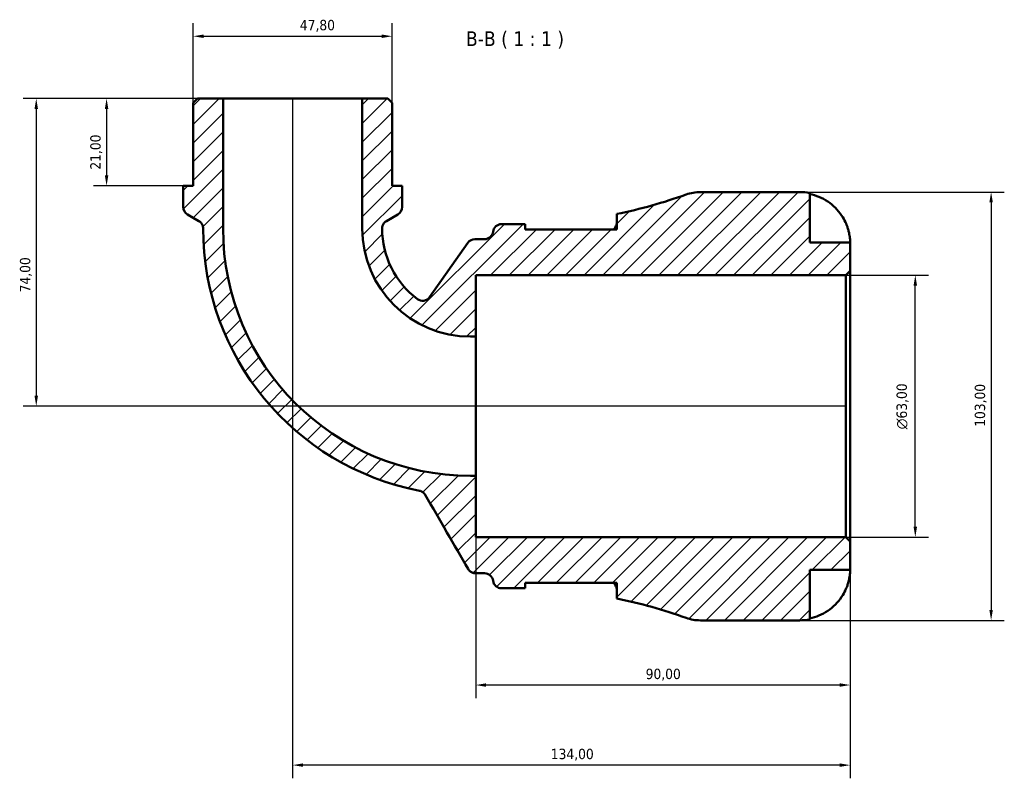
# Model space of a CAD drawing. Header units: millimetres. Extents: x 0 to 902, y 0 to 825.
# Tile 5 of 7: x 269 to 506, y 643 to 825. Entities that reach past the tile are written whole.
import ezdxf

# ---------------------------------------------------------------- set-up
doc = ezdxf.new("R2010")
doc.units = ezdxf.units.MM
for name, color, linetype, lineweight in [('Dimension (ISO)', 7, 'Continuous', 25), ('Hatch (ISO)', 7, 'Continuous', 18), ('Symbol (ISO)', 7, 'Continuous', 25), ('Visible (ISO)', 7, 'Continuous', 50)]:
    doc.layers.add(name, color=color, linetype=linetype, lineweight=lineweight)
doc.styles.add('Label Text (ISO)', font='tahoma.ttf')
doc.styles.add('Note Text (ISO)', font='tahoma.ttf')
doc.dimstyles.new('Default (ISO)', dxfattribs={"dimtxt": 2.5, "dimasz": 2.5, "dimexe": 3.175, "dimexo": 0, "dimgap": 0.762, "dimtad": 1, "dimrnd": 1e-08, "dimzin": 0, "dimtxsty": 'Note Text (ISO)', "dimcen": 0.09, "dimdle": 10, "dimclrd": 256, "dimclre": 256, "dimclrt": 256, "dimazin": 0, "dimtfac": 1.402080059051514, "dimtmove": 0, "dimatfit": 3, "dimfxl": 1, "dimtolj": 1, "dimtzin": 0, "dimlwd": -1, "dimlwe": -1, "dimarcsym": 0})

# ---------------------------------------------------------------- blocks, each defined once
blk = doc.blocks.new('*D7')
at = {"layer": 'Defpoints', "color": 0, "transparency": 16777216}
for p in [(317.9622631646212, 806.4454995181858), (289.9805412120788, 785.4454995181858), (308.4016631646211, 785.4454995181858)]:
    blk.add_point(p, dxfattribs=at)
at = {"layer": 'Dimension (ISO)', "transparency": 16777216}
for p, q in [((317.9622631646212, 806.4454995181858), (286.8055412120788, 806.4454995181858)), ((289.9805412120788, 803.9454995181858), (289.9805412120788, 787.9454995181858)), ((308.4016631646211, 785.4454995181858), (286.8055412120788, 785.4454995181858))]:
    blk.add_line(p, q, dxfattribs=at)
for points in [[(289.5638745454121, 803.9454995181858), (290.3972078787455, 803.9454995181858), (289.9805412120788, 806.4454995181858)], [(289.5638745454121, 787.9454995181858), (290.3972078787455, 787.9454995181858), (289.9805412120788, 785.4454995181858)]]:
    blk.add_solid(points, dxfattribs=at)
at = {"layer": 'Dimension (ISO)', "color": 232, "true_color": 0xca0064, "transparency": 16777216, "insert": (286.0452705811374, 789.3320005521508), "char_height": 2.5, "attachment_point": 1, "rotation": 90, "style": 'Note Text (ISO)'}
blk.add_mtext('\\A1;21,00', dxfattribs=at)
blk = doc.blocks.new('*D8')
at = {"layer": 'Defpoints', "color": 0, "transparency": 16777216}
for p in [(467.6633131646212, 763.9454995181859), (484.3548170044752, 763.9454995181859), (467.6633131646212, 700.9454995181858)]:
    blk.add_point(p, dxfattribs=at)
at = {"layer": 'Dimension (ISO)', "transparency": 16777216}
for p, q in [((467.6633131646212, 763.9454995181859), (487.5298170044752, 763.9454995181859)), ((484.3548170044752, 703.4454995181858), (484.3548170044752, 761.4454995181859)), ((467.6633131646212, 700.9454995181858), (487.5298170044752, 700.9454995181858))]:
    blk.add_line(p, q, dxfattribs=at)
for points in [[(483.9381503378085, 761.4454995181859), (484.7714836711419, 761.4454995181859), (484.3548170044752, 763.9454995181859)], [(483.9381503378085, 703.4454995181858), (484.7714836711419, 703.4454995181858), (484.3548170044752, 700.9454995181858)]]:
    blk.add_solid(points, dxfattribs=at)
at = {"layer": 'Dimension (ISO)', "color": 232, "true_color": 0xca0064, "transparency": 16777216, "insert": (479.831319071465, 726.8902991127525), "char_height": 2.5, "attachment_point": 1, "rotation": 90, "style": 'Note Text (ISO)'}
blk.add_mtext('\\A1;\\fAIGDT|b0|i0;\\H2.5000;\\ln\\fTahoma|b0|i0;\\H2.5000;63,00', dxfattribs=at)
blk = doc.blocks.new('*D9')
at = {"layer": 'Defpoints', "color": 0, "transparency": 16777216}
for p in [(378.6933131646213, 715.7144495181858), (468.6933131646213, 699.9154995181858), (378.6933131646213, 665.3889473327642)]:
    blk.add_point(p, dxfattribs=at)
at = {"layer": 'Dimension (ISO)', "transparency": 16777216}
for p, q in [((378.6933131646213, 715.7144495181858), (378.6933131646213, 662.2139473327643)), ((468.6933131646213, 699.9154995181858), (468.6933131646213, 662.2139473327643)), ((466.1933131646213, 665.3889473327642), (381.1933131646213, 665.3889473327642))]:
    blk.add_line(p, q, dxfattribs=at)
for points in [[(381.1933131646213, 665.8056139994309), (381.1933131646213, 664.9722806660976), (378.6933131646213, 665.3889473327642)], [(466.1933131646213, 665.8056139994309), (466.1933131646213, 664.9722806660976), (468.6933131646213, 665.3889473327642)]]:
    blk.add_solid(points, dxfattribs=at)
at = {"layer": 'Dimension (ISO)', "color": 232, "true_color": 0xca0064, "transparency": 16777216, "insert": (419.5445556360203, 669.3225389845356), "char_height": 2.5, "attachment_point": 1, "style": 'Note Text (ISO)'}
blk.add_mtext('\\A1;90,00', dxfattribs=at)
blk = doc.blocks.new('*D10')
at = {"layer": 'Defpoints', "color": 0, "transparency": 16777216}
for p in [(456.5683131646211, 783.9454995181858), (456.5683131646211, 680.9454995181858), (502.5683131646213, 680.9454995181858)]:
    blk.add_point(p, dxfattribs=at)
at = {"layer": 'Dimension (ISO)', "transparency": 16777216}
for p, q in [((456.5683131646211, 783.9454995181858), (505.7433131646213, 783.9454995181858)), ((502.5683131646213, 781.4454995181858), (502.5683131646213, 683.4454995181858)), ((456.5683131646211, 680.9454995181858), (505.7433131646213, 680.9454995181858))]:
    blk.add_line(p, q, dxfattribs=at)
for points in [[(502.1516464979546, 781.4454995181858), (502.984979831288, 781.4454995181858), (502.5683131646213, 783.9454995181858)], [(502.1516464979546, 683.4454995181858), (502.984979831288, 683.4454995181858), (502.5683131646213, 680.9454995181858)]]:
    blk.add_solid(points, dxfattribs=at)
at = {"layer": 'Dimension (ISO)', "color": 232, "true_color": 0xca0064, "transparency": 16777216, "insert": (498.6330425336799, 727.4916714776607), "char_height": 2.5, "attachment_point": 1, "rotation": 90, "style": 'Note Text (ISO)'}
blk.add_mtext('\\A1;103,00', dxfattribs=at)
blk = doc.blocks.new('*D11')
at = {"layer": 'Defpoints', "color": 0, "transparency": 16777216}
for p in [(334.6933131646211, 806.4454995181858), (468.6933131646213, 699.9154995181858), (334.6933131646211, 646.1331177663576)]:
    blk.add_point(p, dxfattribs=at)
at = {"layer": 'Dimension (ISO)', "transparency": 16777216}
for p, q in [((334.6933131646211, 806.4454995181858), (334.6933131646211, 642.9581177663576)), ((468.6933131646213, 699.9154995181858), (468.6933131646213, 642.9581177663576)), ((466.1933131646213, 646.1331177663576), (337.1933131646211, 646.1331177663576))]:
    blk.add_line(p, q, dxfattribs=at)
for points in [[(337.1933131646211, 646.5497844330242), (337.1933131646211, 645.716451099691), (334.6933131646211, 646.1331177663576)], [(466.1933131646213, 646.5497844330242), (466.1933131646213, 645.716451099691), (468.6933131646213, 646.1331177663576)]]:
    blk.add_solid(points, dxfattribs=at)
at = {"layer": 'Dimension (ISO)', "color": 232, "true_color": 0xca0064, "transparency": 16777216, "insert": (396.7394851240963, 650.0683883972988), "char_height": 2.5, "attachment_point": 1, "style": 'Note Text (ISO)'}
blk.add_mtext('\\A1;134,00', dxfattribs=at)
blk = doc.blocks.new('*D12')
at = {"layer": 'Defpoints', "color": 0, "transparency": 16777216}
for p in [(358.5948131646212, 821.4154995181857), (310.7918131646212, 805.4154995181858), (358.5948131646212, 805.4154995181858)]:
    blk.add_point(p, dxfattribs=at)
at = {"layer": 'Dimension (ISO)', "transparency": 16777216}
for p, q in [((310.7918131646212, 805.4154995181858), (310.7918131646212, 824.5904995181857)), ((358.5948131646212, 805.4154995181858), (358.5948131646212, 824.5904995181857)), ((313.2918131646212, 821.4154995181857), (356.0948131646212, 821.4154995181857))]:
    blk.add_line(p, q, dxfattribs=at)
for points in [[(313.2918131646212, 821.8321661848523), (313.2918131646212, 820.9988328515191), (310.7918131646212, 821.4154995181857)], [(356.0948131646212, 821.8321661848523), (356.0948131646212, 820.9988328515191), (358.5948131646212, 821.4154995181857)]]:
    blk.add_solid(points, dxfattribs=at)
at = {"layer": 'Dimension (ISO)', "color": 232, "true_color": 0xca0064, "transparency": 16777216, "insert": (336.4273894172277, 825.3558070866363), "char_height": 2.5, "attachment_point": 1, "style": 'Note Text (ISO)'}
blk.add_mtext('\\A1;47,80', dxfattribs=at)
blk = doc.blocks.new('*D13')
at = {"layer": 'Defpoints', "color": 0, "transparency": 16777216}
for p in [(317.9622631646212, 806.4454995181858), (273.06929714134, 732.4454995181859), (467.6633131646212, 732.4454995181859)]:
    blk.add_point(p, dxfattribs=at)
at = {"layer": 'Dimension (ISO)', "transparency": 16777216}
for p, q in [((317.9622631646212, 806.4454995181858), (269.89429714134, 806.4454995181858)), ((273.06929714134, 803.9454995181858), (273.06929714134, 734.9454995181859)), ((467.6633131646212, 732.4454995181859), (269.89429714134, 732.4454995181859))]:
    blk.add_line(p, q, dxfattribs=at)
for points in [[(272.6526304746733, 803.9454995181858), (273.4859638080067, 803.9454995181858), (273.06929714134, 806.4454995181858)], [(272.6526304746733, 734.9454995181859), (273.4859638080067, 734.9454995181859), (273.06929714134, 732.4454995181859)]]:
    blk.add_solid(points, dxfattribs=at)
at = {"layer": 'Dimension (ISO)', "color": 232, "true_color": 0xca0064, "transparency": 16777216, "insert": (269.1357054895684, 759.8236056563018), "char_height": 2.5, "attachment_point": 1, "rotation": 90, "style": 'Note Text (ISO)'}
blk.add_mtext('\\A1;74,00', dxfattribs=at)

msp = doc.modelspace()

# ---------------------------------------------------------------- hatches: boundary and pattern name
at = {"layer": 'Hatch (ISO)'}
h = msp.add_hatch(dxfattribs=at)
h.set_pattern_fill('ANSI31', color=256, scale=25.4, style=0)
h.set_pattern_definition([(45, (0, 0), (-2.245064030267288, 2.245064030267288), [])])
edge = h.paths.add_edge_path()
edge.add_ellipse((432.71989838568, 691.2454995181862), major_axis=(-3.473358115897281, -9.696689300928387), ratio=1, start_angle=0, end_angle=19.70754508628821)
edge.add_line((432.7198983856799, 680.9454995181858), (456.5683131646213, 680.9454995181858))
edge.add_ellipse((456.5683131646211, 693.0704995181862), major_axis=(5.329070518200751e-14, -12.1250000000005), ratio=1, start_angle=0, end_angle=11.53695903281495)
edge.add_line((458.9933131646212, 681.1904742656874), (458.9933131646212, 693.0704995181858))
edge.add_line((458.9933131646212, 693.0704995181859), (468.6933131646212, 693.0704995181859))
edge.add_line((468.6933131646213, 693.0704995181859), (468.6933131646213, 699.9154995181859))
edge.add_line((468.6933131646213, 699.9154995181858), (467.6633131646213, 700.9454995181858))
edge.add_line((467.6633131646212, 700.9454995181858), (378.6933131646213, 700.9454995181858))
edge.add_line((378.6933131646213, 700.9454995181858), (378.6933131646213, 715.7144495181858))
edge.add_line((378.6933131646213, 715.7144495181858), (377.4458131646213, 715.7144495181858))
edge.add_ellipse((377.4458131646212, 775.1979995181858), major_axis=(8.881784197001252e-15, -59.48355), ratio=1, start_angle=270, end_angle=360, ccw=False)
edge.add_line((317.9622631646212, 775.1979995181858), (317.9622631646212, 806.4454995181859))
edge.add_line((317.9622631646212, 806.4454995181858), (311.8218131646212, 806.4454995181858))
edge.add_line((311.8218131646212, 806.4454995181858), (310.7918131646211, 805.4154995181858))
edge.add_line((310.7918131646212, 805.4154995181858), (310.7918131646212, 785.4454995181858))
edge.add_line((310.7918131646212, 785.4454995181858), (308.4016631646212, 785.4454995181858))
edge.add_line((308.4016631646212, 785.4454995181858), (308.4016631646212, 780.3348410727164))
edge.add_ellipse((310.4616631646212, 780.3348410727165), major_axis=(-2.060000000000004, -1.77635683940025e-14), ratio=1, start_angle=1.235166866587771e-13, end_angle=59.99999999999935)
edge.add_line((309.4316631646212, 778.5508287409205), (312.1519631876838, 776.9802627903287))
edge.add_spline(control_points=[(312.1519631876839, 776.9802627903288), (312.3479760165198, 776.8670947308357), (312.5240045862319, 776.7223919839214), (312.8219179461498, 776.3815697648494), (312.9417763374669, 776.187768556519), (313.1295553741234, 775.7302239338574), (313.1819561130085, 775.4645473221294), (313.1819631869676, 775.1963047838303)], knot_values=[-0.2162744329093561, -0.2162744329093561, -0.2162744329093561, -0.2162744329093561, -0.1483735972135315, -0.1483735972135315, -0.08047276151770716, -0.08047276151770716, 0, 0, 0, 0], degree=3, periodic=0)
edge.add_ellipse((377.4458131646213, 775.1979995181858), major_axis=(-64.26384997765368, -0.001694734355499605), ratio=1, start_angle=0, end_angle=78.9883130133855)
edge.add_spline(control_points=[(365.1724888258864, 712.1170362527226), (365.329584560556, 712.0864709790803), (365.4825845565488, 712.0377023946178), (365.7741964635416, 711.9057337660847), (365.9118174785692, 711.8229821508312), (366.2507409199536, 711.561145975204), (366.4289542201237, 711.3572589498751), (366.5630754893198, 711.1249540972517)], knot_values=[-0.176497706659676, -0.176497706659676, -0.176497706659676, -0.176497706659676, -0.1284852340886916, -0.1284852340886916, -0.08047276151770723, -0.08047276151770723, 0, 0, 0, 0], degree=3, periodic=0)
edge.add_line((366.5630754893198, 711.1249540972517), (376.8511423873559, 693.3054995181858))
edge.add_spline(control_points=[(376.8511423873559, 693.3054995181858), (376.9643150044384, 693.1094787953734), (377.109024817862, 692.9334439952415), (377.4498646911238, 692.6355231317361), (377.6436761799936, 692.5156636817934), (378.1012341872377, 692.327893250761), (378.3669121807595, 692.2754995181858), (378.6351547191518, 692.2754995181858)], knot_values=[-0.2162799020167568, -0.2162799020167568, -0.2162799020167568, -0.2162799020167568, -0.1483763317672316, -0.1483763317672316, -0.08047276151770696, -0.08047276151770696, 0, 0, 0, 0], degree=3, periodic=0)
edge.add_line((378.6351547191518, 692.2754995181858), (380.8181273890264, 692.2754995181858))
edge.add_ellipse((380.8181273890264, 690.2154995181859), major_axis=(8.881784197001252e-15, 2.060000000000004), ratio=1, start_angle=277.18075578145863, end_angle=360, ccw=False)
edge.add_ellipse((384.9058131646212, 690.7304995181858), major_axis=(-2.043842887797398, -0.257499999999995), ratio=1, start_angle=2.470333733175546e-13, end_angle=82.81924421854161)
edge.add_line((384.9058131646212, 688.6704995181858), (388.2458131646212, 688.6704995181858))
edge.add_ellipse((388.2458131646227, 567.0857175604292), major_axis=(-1.527666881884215e-12, 121.5847819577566), ratio=1, start_angle=358.907831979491, end_angle=360, ccw=False)
edge.add_line((390.5633131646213, 688.6484108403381), (390.5633131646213, 689.9304995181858))
edge.add_line((390.5633131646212, 689.9304995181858), (412.6133131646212, 689.9304995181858))
edge.add_line((412.6133131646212, 689.9304995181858), (412.6133131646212, 686.2036597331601))
edge.add_ellipse((388.2458131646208, 567.0857175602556), major_axis=(24.36750000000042, 119.1179421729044), ratio=1, start_angle=351.8537243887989, end_angle=360, ccw=False)
edge = h.paths.add_edge_path()
edge.add_ellipse((432.71989838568, 773.6454995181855), major_axis=(-7.105427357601e-14, 10.30000000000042), ratio=1, start_angle=0, end_angle=19.70754508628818)
edge.add_ellipse((388.245813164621, 897.805281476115), major_axis=(41.00072710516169, -114.4630926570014), ratio=1, start_angle=351.85372438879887, end_angle=360, ccw=False)
edge.add_line((412.6133131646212, 778.6873393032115), (412.6133131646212, 774.9604995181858))
edge.add_line((412.6133131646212, 774.9604995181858), (390.5633131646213, 774.9604995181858))
edge.add_line((390.5633131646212, 774.9604995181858), (390.5633131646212, 776.2425881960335))
edge.add_ellipse((388.2458131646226, 897.8052814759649), major_axis=(2.317499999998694, -121.5626932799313), ratio=1, start_angle=358.9078319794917, end_angle=360, ccw=False)
edge.add_line((388.2458131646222, 776.2204995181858), (384.9058131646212, 776.2204995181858))
edge.add_ellipse((384.9058131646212, 774.1604995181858), major_axis=(-2.664535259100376e-14, 2.060000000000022), ratio=1, start_angle=0, end_angle=82.8192442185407)
edge.add_ellipse((380.8181273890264, 774.6754995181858), major_axis=(2.043842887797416, -0.2575000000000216), ratio=1, start_angle=277.18075578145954, end_angle=360, ccw=False)
edge.add_line((380.8181273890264, 772.6154995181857), (378.5147639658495, 772.6154995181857))
edge.add_ellipse((378.5147639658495, 770.5554995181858), major_axis=(8.881784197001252e-15, 2.059999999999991), ratio=1, start_angle=0, end_angle=54.85033363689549)
edge.add_line((376.8304029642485, 771.7414708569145), (367.6235528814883, 758.6655568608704))
edge.add_ellipse((365.9391918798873, 759.851528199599), major_axis=(1.684361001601, -1.185971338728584), ratio=1, start_angle=268.28749261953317, end_angle=359.99999999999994, ccw=False)
edge.add_ellipse((377.4458131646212, 775.1979995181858), major_axis=(-12.74239911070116, -16.99463792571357), ratio=1, start_angle=306.8673981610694, end_angle=360, ccw=False)
edge.add_spline(control_points=[(356.2046632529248, 775.1960626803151), (356.2046426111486, 775.422439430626), (356.241937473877, 775.6472792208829), (356.3881538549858, 776.0757725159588), (356.496080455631, 776.2765103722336), (356.7984713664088, 776.6679282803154), (357.0023583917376, 776.8461415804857), (357.2346632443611, 776.9802628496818)], knot_values=[-0.2162988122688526, -0.2162988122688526, -0.2162988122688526, -0.2162988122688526, -0.1483857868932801, -0.1483857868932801, -0.08047276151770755, -0.08047276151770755, 0, 0, 0, 0], degree=3, periodic=0)
edge.add_line((357.2346632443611, 776.9802628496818), (359.9549631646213, 778.5508287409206))
edge.add_ellipse((358.9249631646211, 780.3348410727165), major_axis=(1.030000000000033, -1.784012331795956), ratio=1, start_angle=0, end_angle=59.99999999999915)
edge.add_line((360.9849631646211, 780.3348410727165), (360.9849631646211, 785.4454995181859))
edge.add_line((360.9849631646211, 785.4454995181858), (358.5948131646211, 785.4454995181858))
edge.add_line((358.5948131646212, 785.4454995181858), (358.5948131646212, 805.4154995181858))
edge.add_line((358.5948131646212, 805.4154995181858), (357.5648131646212, 806.4454995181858))
edge.add_line((357.5648131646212, 806.4454995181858), (351.4243631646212, 806.4454995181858))
edge.add_line((351.4243631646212, 806.4454995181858), (351.4243631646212, 775.1979995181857))
edge.add_ellipse((377.4458131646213, 775.1979995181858), major_axis=(-26.02145000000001, -8.881784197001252e-15), ratio=1, start_angle=9.77825503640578e-15, end_angle=89.99999999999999)
edge.add_line((377.4458131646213, 749.1765495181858), (378.6933131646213, 749.1765495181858))
edge.add_line((378.6933131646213, 749.1765495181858), (378.6933131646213, 763.9454995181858))
edge.add_line((378.6933131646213, 763.9454995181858), (467.6633131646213, 763.9454995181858))
edge.add_line((467.6633131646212, 763.9454995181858), (468.6933131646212, 764.9754995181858))
edge.add_line((468.6933131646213, 764.9754995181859), (468.6933131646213, 771.8204995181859))
edge.add_line((468.6933131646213, 771.8204995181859), (458.9933131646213, 771.8204995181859))
edge.add_line((458.9933131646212, 771.8204995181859), (458.9933131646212, 783.7005247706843))
edge.add_ellipse((456.5683131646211, 771.8204995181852), major_axis=(2.42500000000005, 11.88002525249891), ratio=1, start_angle=3.934706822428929e-15, end_angle=11.53695903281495)
edge.add_line((456.5683131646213, 783.9454995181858), (432.7198983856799, 783.9454995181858))

# ---------------------------------------------------------------- linework, layer by layer
at = {"layer": 'Visible (ISO)'}
for p, q in [((311.8218131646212, 806.4454995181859), (310.7918131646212, 805.4154995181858)), ((310.7918131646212, 805.4154995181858), (310.7918131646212, 785.4454995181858)), ((317.9622631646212, 806.4454995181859), (311.8218131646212, 806.4454995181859)), ((317.9622631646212, 775.1979995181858), (317.9622631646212, 806.4454995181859)), ((351.4243631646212, 806.4454995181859), (317.9622631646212, 806.4454995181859)), ((357.5648131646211, 806.4454995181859), (351.4243631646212, 806.4454995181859)), ((351.4243631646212, 806.4454995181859), (351.4243631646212, 775.1979995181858)), ((358.5948131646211, 805.4154995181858), (357.5648131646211, 806.4454995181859)), ((358.5948131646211, 785.4454995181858), (358.5948131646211, 805.4154995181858)), ((310.7918131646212, 785.4454995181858), (308.4016631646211, 785.4454995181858)), ((308.4016631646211, 785.4454995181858), (308.4016631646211, 780.3348410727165)), ((360.9849631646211, 785.4454995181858), (358.5948131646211, 785.4454995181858)), ((360.9849631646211, 780.3348410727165), (360.9849631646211, 785.4454995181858)), ((456.5683131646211, 783.9454995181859), (432.7198983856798, 783.9454995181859)), ((458.9933131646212, 771.8204995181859), (458.9933131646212, 783.7005247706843)), ((412.6133131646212, 778.6873393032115), (412.6133131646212, 774.9604995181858)), ((309.4316631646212, 778.5508287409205), (312.1519631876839, 776.9802627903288)), ((357.2346632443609, 776.9802628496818), (359.9549631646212, 778.5508287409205)), ((388.2458131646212, 776.2204995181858), (384.9058131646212, 776.2204995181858)), ((390.5633131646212, 774.9604995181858), (390.5633131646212, 776.2425881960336)), ((412.6133131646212, 774.9604995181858), (390.5633131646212, 774.9604995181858)), ((376.8304029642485, 771.7414708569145), (367.6235528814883, 758.6655568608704)), ((380.8181273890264, 772.6154995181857), (378.5147639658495, 772.6154995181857)), ((468.6933131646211, 771.8204995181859), (458.9933131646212, 771.8204995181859)), ((468.6933131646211, 764.9754995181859), (468.6933131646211, 771.8204995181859)), ((467.6633131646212, 763.9454995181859), (468.6933131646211, 764.9754995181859)), ((468.6933131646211, 699.9154995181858), (468.6933131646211, 764.9754995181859)), ((378.6933131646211, 749.1765495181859), (378.6933131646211, 763.9454995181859)), ((378.6933131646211, 763.9454995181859), (467.6633131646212, 763.9454995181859)), ((467.6633131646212, 763.9454995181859), (467.6633131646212, 700.9454995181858)), ((377.4458131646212, 749.1765495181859), (378.6933131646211, 749.1765495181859)), ((378.6933131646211, 715.7144495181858), (378.6933131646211, 749.1765495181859)), ((378.6933131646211, 715.7144495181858), (377.4458131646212, 715.7144495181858)), ((378.6933131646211, 700.9454995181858), (378.6933131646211, 715.7144495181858)), ((467.6633131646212, 700.9454995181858), (378.6933131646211, 700.9454995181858)), ((468.6933131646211, 699.9154995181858), (467.6633131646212, 700.9454995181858)), ((468.6933131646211, 693.0704995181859), (468.6933131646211, 699.9154995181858)), ((378.6351547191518, 692.2754995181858), (380.8181273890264, 692.2754995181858)), ((458.9933131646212, 681.1904742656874), (458.9933131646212, 693.0704995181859)), ((458.9933131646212, 693.0704995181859), (468.6933131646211, 693.0704995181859)), ((384.9058131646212, 688.6704995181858), (388.2458131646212, 688.6704995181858)), ((390.5633131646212, 688.6484108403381), (390.5633131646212, 689.9304995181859)), ((390.5633131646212, 689.9304995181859), (412.6133131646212, 689.9304995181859)), ((412.6133131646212, 689.9304995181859), (412.6133131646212, 686.2036597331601)), ((432.7198983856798, 680.9454995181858), (456.5683131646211, 680.9454995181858))]:
    msp.add_line(p, q, dxfattribs=at)
for centre, radius, start, end in [((388.2458131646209, 897.8052814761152), 121.5847819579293, 281.5612694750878, 289.7075450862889), ((432.7198983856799, 773.6454995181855), 10.30000000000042, 90.0000000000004, 109.7075450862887), ((456.5683131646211, 771.8204995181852), 12.1250000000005, 78.46304096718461, 89.99999999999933), ((310.4616631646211, 780.3348410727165), 2.060000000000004, 180, 239.9999999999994), ((358.9249631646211, 780.3348410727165), 2.060000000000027, 299.9999999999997, 0), ((384.9058131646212, 774.1604995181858), 2.060000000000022, 90, 172.8192442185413), ((388.2458131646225, 897.8052814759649), 121.5847819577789, 269.9999999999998, 271.0921680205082), ((377.4458131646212, 775.1979995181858), 64.26385000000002, 180.0015109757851, 258.9898239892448), ((377.4458131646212, 775.1979995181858), 59.48355, 180, 270), ((377.4458131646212, 775.1979995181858), 26.02145000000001, 180, 270), ((377.4458131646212, 775.1979995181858), 21.24115, 180.0052244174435, 233.1378262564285), ((380.8181273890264, 774.6754995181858), 2.060000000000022, 270.000000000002, 352.8192442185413), ((378.5147639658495, 770.5554995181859), 2.059999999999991, 90, 144.8503336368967), ((365.9391918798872, 759.851528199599), 2.059999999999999, 233.1378262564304, 324.8503336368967), ((380.8181273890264, 690.2154995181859), 2.060000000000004, 7.18075578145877, 90), ((384.9058131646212, 690.7304995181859), 2.060000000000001, 187.1807557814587, 270), ((388.2458131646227, 567.0857175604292), 121.5847819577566, 88.90783197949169, 90.00000000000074), ((388.2458131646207, 567.0857175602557), 121.5847819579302, 70.29245491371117, 78.4387305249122), ((432.7198983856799, 691.2454995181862), 10.30000000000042, 250.2924549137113, 269.9999999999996), ((456.5683131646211, 693.0704995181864), 12.1250000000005, 270.0000000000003, 281.5369590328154)]:
    msp.add_arc(centre, radius, start, end, dxfattribs=at)
for points, knots in [([(458.9933131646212, 783.4705435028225), (459.7698611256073, 783.3113168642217), (460.5283021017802, 783.0718408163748), (461.8911698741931, 782.5059367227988), (462.6177962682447, 782.1239590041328), (463.9739800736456, 781.2151003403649), (464.6035468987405, 780.6882334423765), (465.6626697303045, 779.6260894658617), (466.1894074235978, 778.9925917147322), (466.9968268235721, 777.7799675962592), (467.307185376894, 777.220410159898), (467.5615339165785, 776.6704995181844)], [0.2300371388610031, 0.2300371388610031, 0.2300371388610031, 0.2300371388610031, 0.4481544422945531, 0.4481544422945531, 0.6727436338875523, 0.6727436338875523, 0.8973328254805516, 0.8973328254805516, 1.122732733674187, 1.122732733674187, 1.298148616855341, 1.298148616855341, 1.298148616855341, 1.298148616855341]), ([(312.1519631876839, 776.9802627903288), (312.3479760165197, 776.8670947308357), (312.5240045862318, 776.7223919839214), (312.8219179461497, 776.3815697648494), (312.9417763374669, 776.187768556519), (313.1295553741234, 775.7302239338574), (313.1819561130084, 775.4645473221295), (313.1819631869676, 775.1963047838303)], [-0.2162744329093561, -0.2162744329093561, -0.2162744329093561, -0.2162744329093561, -0.1483735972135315, -0.1483735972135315, -0.08047276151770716, -0.08047276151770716, 0, 0, 0, 0]), ([(356.2046632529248, 775.1960626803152), (356.2046426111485, 775.422439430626), (356.2419374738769, 775.647279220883), (356.3881538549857, 776.0757725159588), (356.496080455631, 776.2765103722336), (356.7984713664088, 776.6679282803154), (357.0023583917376, 776.8461415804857), (357.2346632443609, 776.9802628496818)], [-0.2162988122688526, -0.2162988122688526, -0.2162988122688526, -0.2162988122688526, -0.1483857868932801, -0.1483857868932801, -0.08047276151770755, -0.08047276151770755, 0, 0, 0, 0]), ([(411.8818021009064, 774.9600874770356), (412.1049097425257, 775.2516899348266), (412.2808444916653, 775.5295463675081), (412.5418803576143, 776.073813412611), (412.6133131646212, 776.3335843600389), (412.6133131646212, 776.5613486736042)], [-0.6151063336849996, -0.6151063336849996, -0.6151063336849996, -0.6151063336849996, -0.408908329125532, -0.408908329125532, -0.1795969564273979, -0.1795969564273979, -0.1795969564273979, -0.1795969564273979]), ([(467.5615339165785, 776.6704995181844), (467.6558956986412, 776.4664859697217), (467.7451469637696, 776.2601211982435), (467.9192407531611, 775.8276389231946), (468.0027249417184, 775.6022013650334), (468.1755735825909, 775.0924335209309), (468.2594929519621, 774.8111615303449), (468.4612052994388, 774.0395604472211), (468.5461343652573, 773.5808732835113), (468.6564422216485, 772.7655111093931), (468.6771477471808, 772.4284967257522), (468.6955517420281, 771.9480410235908), (468.6933131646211, 771.8204995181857), (468.6933131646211, 771.8204995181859)], [-0.7851646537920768, -0.7851646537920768, -0.7851646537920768, -0.7851646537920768, -0.7167420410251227, -0.7167420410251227, -0.6425931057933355, -0.6425931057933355, -0.54817339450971, -0.54817339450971, -0.3758449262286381, -0.3758449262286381, -0.192659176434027, -0.192659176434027, 0, 0, 0, 0]), ([(365.1724888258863, 712.1170362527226), (365.329584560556, 712.0864709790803), (365.4825845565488, 712.0377023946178), (365.7741964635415, 711.9057337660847), (365.9118174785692, 711.8229821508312), (366.2507409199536, 711.561145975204), (366.4289542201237, 711.3572589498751), (366.5630754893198, 711.1249540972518)], [-0.176497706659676, -0.176497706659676, -0.176497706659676, -0.176497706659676, -0.1284852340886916, -0.1284852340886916, -0.08047276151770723, -0.08047276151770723, 0, 0, 0, 0]), ([(366.5630754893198, 711.1249540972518), (368.2979030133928, 708.1201446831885), (370.0327305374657, 705.1153352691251), (373.4620861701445, 699.1755170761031), (375.1566142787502, 696.2405082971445), (376.8511423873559, 693.3054995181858)], [-2.176547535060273, -2.176547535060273, -2.176547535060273, -2.176547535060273, -1.135651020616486, -1.135651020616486, -0.1189341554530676, -0.1189341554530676, -0.1189341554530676, -0.1189341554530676]), ([(376.8511423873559, 693.3054995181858), (376.9643150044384, 693.1094787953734), (377.109024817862, 692.9334439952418), (377.4498646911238, 692.6355231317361), (377.6436761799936, 692.5156636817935), (378.1012341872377, 692.327893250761), (378.3669121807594, 692.2754995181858), (378.6351547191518, 692.2754995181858)], [-0.2162799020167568, -0.2162799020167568, -0.2162799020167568, -0.2162799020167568, -0.1483763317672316, -0.1483763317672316, -0.08047276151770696, -0.08047276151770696, 0, 0, 0, 0]), ([(468.6933131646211, 693.0704995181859), (468.6933131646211, 693.0704995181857), (468.6938225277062, 693.0118519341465), (468.6894468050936, 692.7687971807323), (468.6838752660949, 692.5737765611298), (468.6391703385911, 691.9855259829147), (468.5900586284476, 691.5568858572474), (468.42601225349, 690.7202091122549), (468.3383737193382, 690.3561859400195), (468.1429905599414, 689.6963560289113), (468.0474736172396, 689.4108121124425), (467.8295155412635, 688.8303472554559), (467.7073397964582, 688.5375859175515), (467.5703216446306, 688.2395279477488), (467.5659330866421, 688.2300106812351), (467.5615339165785, 688.2204995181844)], [-3.37535925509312, -3.37535925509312, -3.37535925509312, -3.37535925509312, -3.244720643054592, -3.244720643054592, -3.100812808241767, -3.100812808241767, -2.913185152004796, -2.913185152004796, -2.785408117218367, -2.785408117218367, -2.690943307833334, -2.690943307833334, -2.594272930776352, -2.594272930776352, -2.591082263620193, -2.591082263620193, -2.591082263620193, -2.591082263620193]), ([(412.6133131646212, 688.3296503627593), (412.6133131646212, 688.3828665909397), (412.6094097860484, 688.437854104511), (412.5680114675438, 688.7408813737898), (412.4621855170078, 689.0179699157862), (412.1811587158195, 689.5140232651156), (412.0439263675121, 689.7188058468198), (411.8817791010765, 689.9309059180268)], [-3.95948137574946, -3.95948137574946, -3.95948137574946, -3.95948137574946, -3.906055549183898, -3.906055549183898, -3.67399368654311, -3.67399368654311, -3.523857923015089, -3.523857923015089, -3.523857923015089, -3.523857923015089]), ([(467.5615339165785, 688.2204995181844), (467.307185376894, 687.6705888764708), (466.9968268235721, 687.1110314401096), (466.1894074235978, 685.8984073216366), (465.6626697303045, 685.2649095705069), (464.6035468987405, 684.2027655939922), (463.9739800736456, 683.675898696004), (462.6177962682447, 682.7670400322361), (461.8911698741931, 682.3850623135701), (460.5283021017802, 681.819158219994), (459.7698611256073, 681.579682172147), (458.9933131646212, 681.4204555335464)], [5.914314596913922, 5.914314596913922, 5.914314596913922, 5.914314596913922, 6.089730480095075, 6.089730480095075, 6.31513038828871, 6.31513038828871, 6.53971957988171, 6.53971957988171, 6.764308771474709, 6.764308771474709, 6.982426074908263, 6.982426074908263, 6.982426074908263, 6.982426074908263])]:
    msp.add_open_spline(points, degree=3, knots=knots, dxfattribs=at)

# ---------------------------------------------------------------- texts
at = {"layer": 'Symbol (ISO)', "insert": (376.3450965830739, 818.4454996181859), "char_height": 3.499999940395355, "attachment_point": 7, "style": 'Label Text (ISO)'}
msp.add_mtext('B-B ( 1 : 1 )', dxfattribs=at)

# ---------------------------------------------------------------- dimensions: what is measured, and where the dimension line sits
at = {"layer": 'Dimension (ISO)'}
for base, p1, p2, angle, picture, middle in [((358.5948131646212, 821.4154995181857), (310.7918131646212, 805.4154995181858), (358.5948131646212, 805.4154995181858), 180, '*D12', (340.5988131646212, 821.4154995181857)), ((273.06929714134, 732.4454995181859), (317.9622631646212, 806.4454995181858), (467.6633131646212, 732.4454995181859), 270, '*D13', (273.0692971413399, 763.9454995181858)), ((289.9805412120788, 785.4454995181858), (317.9622631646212, 806.4454995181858), (308.4016631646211, 785.4454995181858), 270, '*D7', (289.9805412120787, 793.4454995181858)), ((334.6933131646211, 646.1331177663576), (468.6933131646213, 699.9154995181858), (334.6933131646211, 806.4454995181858), 180, '*D11', (401.6933131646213, 646.1331177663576)), ((502.5683131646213, 680.9454995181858), (456.5683131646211, 783.9454995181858), (456.5683131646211, 680.9454995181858), 90, '*D10', (502.5683131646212, 732.4454995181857)), ((378.6933131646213, 665.3889473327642), (468.6933131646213, 699.9154995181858), (378.6933131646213, 715.7144495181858), 180, '*D9', (423.6933131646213, 665.3889473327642))]:
    dim = msp.add_linear_dim(base=base, p1=p1, p2=p2, angle=angle, dimstyle='Default (ISO)', override={"dimdec": 2, "dimtp": 0, "dimtm": -0, "dimtdec": 2, "dimtofl": 0, "dimatfit": 1}, dxfattribs=at)
    dim.commit()
    dim.dimension.update_dxf_attribs({"geometry": picture, "text_midpoint": middle, "dimtype": 160})
dim = msp.add_linear_dim(base=(484.3548170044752, 763.9454995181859), p1=(467.6633131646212, 700.9454995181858), p2=(467.6633131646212, 763.9454995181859), angle=90, text='\\fAIGDT|b0|i0;\\H2.5000;\\ln\\fTahoma|b0|i0;\\H2.5000;<>', dimstyle='Default (ISO)', override={"dimdec": 2, "dimtp": 0, "dimtm": -0, "dimtdec": 2, "dimtofl": 0, "dimatfit": 1}, dxfattribs=at)
dim.commit()
dim.dimension.update_dxf_attribs({"geometry": '*D8', "text_midpoint": (484.3548170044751, 732.4454995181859), "dimtype": 160})

doc.saveas('drawing.dxf')
